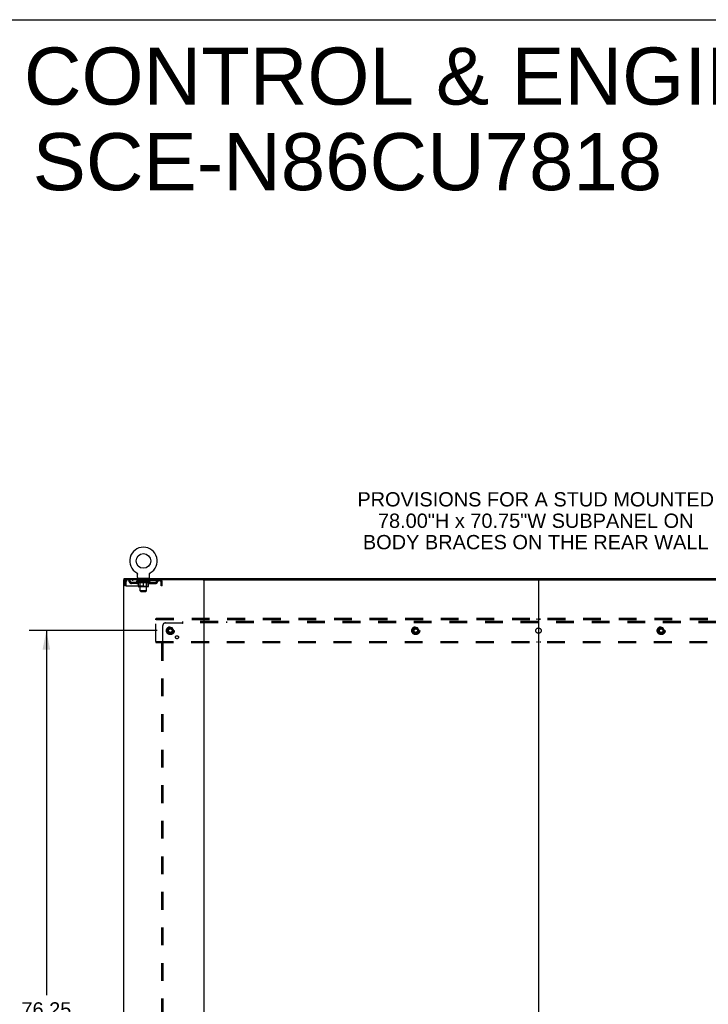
# Model space of a CAD drawing. Header units: inches. Extents: x 0 to 303, y 0 to 196.
# Tile 24 of 25: x 202 to 267, y 104 to 196. Entities that reach past the tile are written whole.
import ezdxf

# ---------------------------------------------------------------- set-up
doc = ezdxf.new("R2010")
doc.units = ezdxf.units.IN
doc.header["$LTSCALE"] = 16.67597
doc.header["$MEASUREMENT"] = 0
doc.linetypes.add('DOT', pattern=[0.2, 0.1, -0.1])
doc.linetypes.add('HIDDEN', pattern=[0.2, 0.1, -0.1])
doc.layers.get('0').update_dxf_attribs({"linetype": 'CONTINUOUS'})
for name, color, linetype in [('DEFAULT_2', 8, 'HIDDEN'), ('DIMENSIONS', 7, 'CONTINUOUS'), ('SUBPANEL', 7, 'CONTINUOUS')]:
    doc.layers.add(name, color=color, linetype=linetype)
doc.styles.get("Standard").update_dxf_attribs({"font": 'arial.ttf'})
doc.dimstyles.new('DIMSTYLE_1', dxfattribs={"dimtxt": 1.337645, "dimasz": 1.783526, "dimexe": 0.09, "dimexo": 0.07, "dimgap": 0.0375, "dimtad": 0, "dimtih": 1, "dimtoh": 1, "dimzin": 4, "dimdsep": 46, "dimtxsty": 'Standard', "dimblk": '_FILLED', "dimblk1": '_FILLED', "dimblk2": '_FILLED', "dimcen": 0.09, "dimadec": 3, "dimazin": 1, "dimtfac": 1, "dimtdec": 3, "dimtofl": 0, "dimtmove": 0, "dimatfit": 3, "dimldrblk": '_FILLED', "dimfxl": 0, "dimtolj": 1, "dimtzin": 4, "dimarcsym": 0})

# ---------------------------------------------------------------- blocks, each defined once
blk = doc.blocks.new('_FILLED')
at = {"color": 0, "linetype": 'ByBlock'}
blk.add_solid([(0, 0), (-1, 0.2), (-1, -0.2)], dxfattribs=at)
blk = doc.blocks.new('*D3')
at = {"layer": 'DIMENSIONS', "color": 2, "linetype": 'Continuous'}
for p, q in [((215.165, 138.899), (203.19, 138.899)), ((204.795, 138.899), (204.795, 104.72)), ((204.795, 62.649), (204.795, 102.044)), ((215.165, 62.649), (203.19, 62.649))]:
    blk.add_line(p, q, dxfattribs=at)
at = {"layer": 'DIMENSIONS', "color": 2, "linetype": 'Continuous', "xscale": 1.7835262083, "yscale": 1.7835262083, "zscale": 1.7835262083}
for p, rotation in [((204.795, 138.899), 90), ((204.795, 62.649), 270)]:
    blk.add_blockref('_FILLED', p, dxfattribs=dict(at, rotation=rotation))
at = {"layer": 'DIMENSIONS', "color": 2, "linetype": 'Continuous', "insert": (204.795, 104.051), "char_height": 1.3376, "width": 4.6743, "attachment_point": 2, "line_spacing_factor": 0.9}
blk.add_mtext('76.25', dxfattribs=at)

msp = doc.modelspace()

# ---------------------------------------------------------------- linework, layer by layer
at = {"color": 7, "linetype": 'Continuous'}
for p, q in [((0, 196.188), (303.199, 196.188)), ((213.257, 144.312), (213.257, 144.312)), ((213.257, 144.312), (213.261, 144.309)), ((213.26, 144.31), (213.258, 144.311)), ((213.261, 144.309), (213.266, 144.307)), ((213.266, 144.307), (213.27, 144.304)), ((213.27, 144.304), (213.274, 144.301)), ((213.274, 144.301), (213.278, 144.298)), ((213.278, 144.298), (213.282, 144.294)), ((213.282, 144.294), (213.285, 144.291)), ((213.285, 144.291), (213.289, 144.287)), ((213.289, 144.287), (213.293, 144.284)), ((213.292, 144.284), (213.296, 144.28)), ((213.296, 144.28), (213.299, 144.276)), ((213.299, 144.276), (213.302, 144.272)), ((213.302, 144.272), (213.305, 144.268)), ((213.305, 144.268), (213.308, 144.263)), ((213.308, 144.263), (213.31, 144.259)), ((213.31, 144.259), (213.313, 144.255)), ((213.313, 144.255), (213.315, 144.25)), ((213.315, 144.25), (213.317, 144.245)), ((213.317, 144.246), (213.319, 144.241)), ((213.319, 144.241), (213.321, 144.236)), ((213.321, 144.236), (213.323, 144.231)), ((213.323, 144.231), (213.324, 144.226)), ((213.324, 144.226), (213.326, 144.222)), ((213.326, 144.222), (213.327, 144.217)), ((213.327, 144.217), (213.328, 144.212)), ((213.328, 144.212), (213.328, 144.207)), ((213.33, 144.191), (213.33, 144.187)), ((213.33, 143.873), (213.33, 144.187)), ((214.455, 143.873), (214.455, 144.187)), ((214.456, 144.207), (214.457, 144.212)), ((214.456, 144.202), (214.456, 144.207)), ((214.457, 144.212), (214.458, 144.217)), ((214.458, 144.217), (214.459, 144.222)), ((214.459, 144.222), (214.46, 144.226)), ((214.46, 144.226), (214.462, 144.231)), ((214.462, 144.231), (214.463, 144.236)), ((214.463, 144.236), (214.465, 144.241)), ((214.465, 144.241), (214.467, 144.246)), ((214.467, 144.245), (214.469, 144.25)), ((214.469, 144.25), (214.472, 144.255)), ((214.472, 144.255), (214.474, 144.259)), ((214.474, 144.259), (214.477, 144.263)), ((214.477, 144.263), (214.48, 144.268)), ((214.48, 144.268), (214.483, 144.272)), ((214.482, 144.272), (214.486, 144.276)), ((214.486, 144.276), (214.489, 144.28)), ((214.489, 144.28), (214.492, 144.284)), ((214.492, 144.284), (214.496, 144.287)), ((214.496, 144.287), (214.499, 144.291)), ((214.499, 144.291), (214.503, 144.294)), ((214.503, 144.294), (214.507, 144.298)), ((214.507, 144.298), (214.511, 144.301)), ((214.511, 144.301), (214.515, 144.304)), ((214.515, 144.304), (214.519, 144.307)), ((214.519, 144.307), (214.523, 144.309)), ((214.519, 144.307), (214.52, 144.308)), ((214.523, 144.309), (214.528, 144.312)), ((214.526, 144.311), (214.525, 144.31)), ((212.09, 143.67), (212.09, 143.774)), ((213.392, 143.804), (213.392, 143.774)), ((214.392, 143.804), (213.392, 143.804)), ((214.392, 143.804), (214.392, 143.774)), ((219.479, 143.67), (282.347, 143.67)), ((250.913, 143.67), (250.913, 57.878))]:
    msp.add_line(p, q, dxfattribs=at)
at = {"color": 3, "linetype": 'Continuous'}
for p, q in [((212.038, 143.67), (212.038, 57.878)), ((219.479, 143.67), (212.038, 143.67)), ((212.09, 143.774), (289.736, 143.774)), ((219.538, 143.67), (219.538, 57.878))]:
    msp.add_line(p, q, dxfattribs=at)
at = {"color": 7, "linetype": 'Continuous'}
for points in [[(213.328, 144.207), (213.329, 144.202), (213.33, 144.196), (213.33, 144.191)], [(214.455, 144.187), (214.455, 144.191), (214.455, 144.196), (214.456, 144.202)], [(214.455, 144.187), (214.455, 144.191), (214.455, 144.196)]]:
    msp.add_lwpolyline(points, dxfattribs=at)
msp.add_circle((213.892, 145.432), 0.688, dxfattribs=at)
for centre, radius, start, end in [((213.892, 145.432), 1.288, 299.50527, 240.49473), ((213.399, 143.873), 0.069, 180, 265), ((214.386, 143.873), 0.069, 275, 360)]:
    msp.add_arc(centre, radius, start, end, dxfattribs=at)
at = {"layer": 'DEFAULT_2', "color": 8, "linetype": 'HIDDEN'}
for p, q in [((213.257, 144.312), (213.257, 144.312)), ((213.264, 144.308), (213.266, 144.307)), ((214.528, 144.312), (214.528, 144.312)), ((212.142, 143.503), (212.142, 143.107)), ((212.142, 143.503), (212.246, 143.503)), ((212.246, 143.107), (212.142, 143.107)), ((212.246, 143.503), (212.246, 143.107)), ((212.276, 143.107), (212.276, 143.503)), ((212.276, 143.107), (215.508, 143.107)), ((212.309, 143.67), (212.309, 143.566)), ((215.475, 143.566), (212.309, 143.566)), ((212.778, 143.315), (212.778, 143.419)), ((213.261, 143.419), (212.778, 143.419)), ((213.261, 143.315), (212.778, 143.315)), ((212.861, 143.67), (212.861, 143.566)), ((213.028, 143.315), (213.028, 143.419)), ((213.259, 143.519), (213.259, 143.566)), ((213.418, 143.408), (213.259, 143.519)), ((214.526, 143.519), (213.259, 143.519)), ((213.269, 143.559), (213.269, 143.566)), ((213.277, 143.556), (213.277, 143.559)), ((213.277, 143.556), (214.507, 143.556)), ((213.286, 143.556), (213.286, 143.559)), ((213.287, 143.556), (213.287, 143.559)), ((213.297, 143.559), (213.297, 143.566)), ((213.313, 143.556), (213.313, 143.559)), ((213.315, 143.556), (213.315, 143.559)), ((213.344, 143.559), (213.344, 143.566)), ((213.358, 143.556), (213.358, 143.559)), ((213.361, 143.556), (213.361, 143.559)), ((213.565, 143.559), (213.364, 143.559)), ((213.407, 143.559), (213.407, 143.566)), ((213.409, 143.556), (213.409, 143.559)), ((213.409, 143.556), (213.409, 143.559)), ((213.412, 143.556), (213.412, 143.559)), ((213.418, 143.408), (213.429, 143.408)), ((213.419, 143.556), (213.419, 143.559)), ((213.42, 143.556), (213.42, 143.559)), ((213.423, 143.556), (213.423, 143.559)), ((213.426, 143.556), (213.426, 143.56)), ((213.429, 143.045), (213.429, 143.451)), ((213.431, 143.556), (213.431, 143.559)), ((213.445, 143.556), (213.445, 143.559)), ((213.455, 143.566), (213.455, 143.67)), ((213.463, 143.556), (213.463, 143.562)), ((213.463, 143.556), (213.463, 143.559)), ((213.484, 143.556), (213.484, 143.559)), ((213.485, 143.559), (213.485, 143.566)), ((213.489, 143.804), (213.489, 143.774)), ((213.495, 143.556), (213.495, 143.559)), ((213.499, 143.556), (213.499, 143.559)), ((213.508, 143.556), (213.508, 143.559)), ((213.52, 143.556), (213.52, 143.563)), ((213.527, 143.714), (213.527, 143.794)), ((213.535, 143.556), (213.535, 143.559)), ((213.597, 143.704), (213.537, 143.704)), ((213.538, 143.556), (213.538, 143.559)), ((213.565, 143.556), (213.565, 143.559)), ((213.632, 143.559), (213.57, 143.559)), ((213.571, 143.408), (213.751, 143.408)), ((213.576, 143.559), (213.576, 143.566)), ((213.58, 143.047), (213.58, 143.516)), ((213.582, 143.556), (213.582, 143.559)), ((213.587, 143.556), (213.587, 143.559)), ((213.592, 142.623), (213.592, 143.694)), ((213.593, 143.556), (213.593, 143.564)), ((213.597, 143.556), (213.597, 143.559)), ((213.608, 143.556), (213.608, 143.559)), ((213.632, 143.556), (213.632, 143.559)), ((213.707, 143.559), (213.648, 143.559)), ((213.668, 143.556), (213.668, 143.559)), ((213.676, 143.559), (213.676, 143.566)), ((213.679, 143.556), (213.679, 143.559)), ((213.682, 143.556), (213.682, 143.565)), ((213.685, 143.556), (213.685, 143.559)), ((213.692, 143.556), (213.692, 143.559)), ((213.707, 143.556), (213.707, 143.559)), ((213.788, 143.559), (213.733, 143.559)), ((213.746, 143.556), (213.746, 143.559)), ((213.778, 143.559), (213.855, 143.564)), ((213.782, 143.559), (213.782, 143.566)), ((213.783, 143.566), (213.782, 143.566)), ((213.783, 143.559), (213.783, 143.566)), ((213.783, 143.556), (213.783, 143.559)), ((213.787, 143.556), (213.787, 143.559)), ((213.788, 143.556), (213.788, 143.559)), ((213.788, 143.556), (213.788, 143.559)), ((213.823, 143.559), (213.888, 143.559)), ((213.829, 143.556), (213.829, 143.559)), ((213.834, 143.559), (213.834, 143.562)), ((213.855, 143.559), (213.855, 143.564)), ((213.871, 143.556), (213.871, 143.559)), ((213.89, 143.559), (213.89, 143.559)), ((213.89, 143.556), (213.89, 143.559)), ((213.89, 143.556), (213.89, 143.559)), ((213.892, 143.559), (213.892, 143.566)), ((213.892, 143.566), (214.007, 143.559)), ((213.892, 143.008), (213.892, 143.451)), ((213.895, 143.556), (213.895, 143.559)), ((213.895, 143.556), (213.895, 143.559)), ((213.895, 143.559), (213.895, 143.559)), ((213.913, 143.556), (213.913, 143.559)), ((213.913, 143.559), (213.961, 143.559)), ((213.956, 143.556), (213.956, 143.559)), ((213.996, 143.556), (213.996, 143.559)), ((213.997, 143.556), (213.997, 143.559)), ((213.997, 143.559), (214.051, 143.559)), ((213.998, 143.556), (213.998, 143.559)), ((214.002, 143.559), (214.002, 143.566)), ((214.002, 143.559), (214.002, 143.566)), ((214.002, 143.566), (214.002, 143.566)), ((214.002, 143.556), (214.002, 143.559)), ((214.034, 143.408), (214.213, 143.408)), ((214.038, 143.556), (214.038, 143.559)), ((214.077, 143.556), (214.077, 143.559)), ((214.077, 143.559), (214.136, 143.559)), ((214.093, 143.556), (214.093, 143.559)), ((214.1, 143.556), (214.1, 143.559)), ((214.103, 143.556), (214.103, 143.565)), ((214.105, 143.556), (214.105, 143.559)), ((214.109, 143.559), (214.109, 143.566)), ((214.116, 143.556), (214.116, 143.559)), ((214.152, 143.556), (214.152, 143.559)), ((214.152, 143.559), (214.214, 143.559)), ((214.176, 143.556), (214.176, 143.559)), ((214.247, 143.704), (214.187, 143.704)), ((214.187, 143.556), (214.187, 143.559)), ((214.191, 143.556), (214.191, 143.564)), ((214.192, 142.623), (214.192, 143.694)), ((214.197, 143.556), (214.197, 143.559)), ((214.202, 143.556), (214.202, 143.559)), ((214.205, 143.047), (214.205, 143.516)), ((214.209, 143.559), (214.209, 143.566)), ((214.219, 143.556), (214.219, 143.559)), ((214.219, 143.559), (214.421, 143.559)), ((214.246, 143.556), (214.246, 143.559)), ((214.25, 143.556), (214.25, 143.559)), ((214.257, 143.714), (214.257, 143.794)), ((214.265, 143.556), (214.265, 143.563)), ((214.276, 143.556), (214.276, 143.559)), ((214.286, 143.556), (214.286, 143.559)), ((214.29, 143.556), (214.29, 143.559)), ((214.295, 143.804), (214.295, 143.774)), ((214.299, 143.559), (214.299, 143.566)), ((214.301, 143.556), (214.301, 143.559)), ((214.321, 143.556), (214.321, 143.562)), ((214.322, 143.556), (214.322, 143.559)), ((214.33, 143.566), (214.33, 143.67)), ((214.34, 143.556), (214.34, 143.559)), ((214.354, 143.556), (214.354, 143.559)), ((214.356, 143.045), (214.356, 143.451)), ((214.356, 143.408), (214.366, 143.408)), ((214.358, 143.556), (214.358, 143.56)), ((214.362, 143.556), (214.362, 143.559)), ((214.365, 143.556), (214.365, 143.559)), ((214.365, 143.556), (214.365, 143.559)), ((214.366, 143.408), (214.526, 143.519)), ((214.372, 143.556), (214.372, 143.559)), ((214.375, 143.556), (214.375, 143.559)), ((214.376, 143.556), (214.376, 143.559)), ((214.377, 143.559), (214.377, 143.566)), ((214.424, 143.556), (214.424, 143.559)), ((214.426, 143.556), (214.426, 143.559)), ((214.441, 143.559), (214.441, 143.566)), ((214.469, 143.556), (214.469, 143.559)), ((214.471, 143.556), (214.471, 143.559)), ((214.487, 143.559), (214.487, 143.566)), ((214.497, 143.556), (214.497, 143.559)), ((214.498, 143.556), (214.498, 143.559)), ((214.507, 143.556), (214.507, 143.559)), ((214.516, 143.559), (214.516, 143.566)), ((214.524, 143.419), (215.007, 143.419)), ((214.524, 143.315), (215.007, 143.315)), ((214.526, 143.519), (214.526, 143.566)), ((214.757, 143.315), (214.757, 143.419)), ((214.924, 143.67), (214.924, 143.566)), ((215.007, 143.315), (215.007, 143.419)), ((215.475, 143.67), (215.475, 143.566)), ((215.478, 143.669), (215.475, 143.67)), ((215.504, 143.54), (215.508, 143.503)), ((215.504, 143.517), (215.508, 143.503)), ((215.508, 143.503), (215.508, 143.107)), ((215.538, 143.107), (215.538, 143.503)), ((215.642, 143.503), (215.538, 143.503)), ((215.642, 143.107), (215.538, 143.107)), ((215.642, 143.107), (215.642, 143.503)), ((214.319, 143.008), (213.466, 143.008)), ((213.58, 143.047), (213.54, 143.008)), ((214.205, 143.047), (213.58, 143.047)), ((213.661, 142.554), (213.592, 142.623)), ((214.192, 142.623), (213.592, 142.623)), ((213.661, 142.554), (214.123, 142.554)), ((214.123, 142.554), (214.192, 142.623)), ((214.205, 143.047), (214.245, 143.008)), ((215.038, 139.92), (215.038, 140.024)), ((286.788, 140.024), (215.038, 140.024)), ((215.038, 137.878), (215.038, 139.92)), ((286.788, 139.92), (215.038, 139.92)), ((219.388, 140.024), (219.388, 139.92)), ((219.688, 139.92), (219.688, 140.024)), ((250.763, 140.024), (250.763, 139.92)), ((251.063, 139.92), (251.063, 140.024)), ((216.25, 139.171), (216.096, 138.904)), ((216.096, 138.894), (216.25, 138.626)), ((216.568, 139.176), (216.259, 139.176)), ((216.568, 138.621), (216.259, 138.621)), ((216.731, 138.904), (216.576, 139.171)), ((216.576, 138.626), (216.731, 138.894)), ((239.25, 139.171), (239.096, 138.904)), ((239.096, 138.894), (239.25, 138.626)), ((239.568, 139.176), (239.259, 139.176)), ((239.568, 138.621), (239.259, 138.621)), ((239.731, 138.904), (239.576, 139.171)), ((239.576, 138.626), (239.731, 138.894)), ((262.25, 139.171), (262.096, 138.904)), ((262.096, 138.894), (262.25, 138.626)), ((262.568, 139.176), (262.259, 139.176)), ((262.568, 138.621), (262.259, 138.621)), ((262.731, 138.904), (262.576, 139.171)), ((262.576, 138.626), (262.731, 138.894)), ((215.038, 137.878), (215.038, 137.774)), ((215.038, 137.878), (286.788, 137.878)), ((215.038, 137.774), (286.788, 137.774)), ((219.388, 137.878), (219.388, 137.774)), ((219.688, 137.878), (219.688, 137.774)), ((250.763, 137.878), (250.763, 137.774)), ((251.063, 137.878), (251.063, 137.774))]:
    msp.add_line(p, q, dxfattribs=at)
for points in [[(212.309, 143.67), (212.307, 143.669), (212.305, 143.666), (212.302, 143.66), (212.3, 143.653), (212.298, 143.644), (212.295, 143.633), (212.293, 143.621), (212.29, 143.607), (212.288, 143.592), (212.286, 143.575), (212.283, 143.558), (212.281, 143.54), (212.276, 143.503)], [(212.309, 143.566), (212.307, 143.565), (212.305, 143.564), (212.302, 143.562), (212.3, 143.56), (212.298, 143.556), (212.295, 143.552), (212.293, 143.547), (212.29, 143.542), (212.288, 143.536), (212.286, 143.53), (212.283, 143.524), (212.281, 143.517), (212.276, 143.503)], [(213.579, 143.408), (213.554, 143.412), (213.529, 143.418), (213.505, 143.424), (213.48, 143.432), (213.454, 143.441), (213.429, 143.451)], [(213.429, 143.45), (213.453, 143.44), (213.477, 143.432), (213.501, 143.424), (213.525, 143.418), (213.548, 143.412), (213.571, 143.408)], [(213.892, 143.451), (213.866, 143.441), (213.841, 143.432), (213.816, 143.424), (213.791, 143.418), (213.766, 143.412), (213.741, 143.408)], [(213.751, 143.408), (213.774, 143.412), (213.798, 143.418), (213.821, 143.424), (213.844, 143.432), (213.868, 143.44), (213.892, 143.45)], [(214.043, 143.408), (214.018, 143.412), (213.994, 143.418), (213.969, 143.425), (213.944, 143.432), (213.918, 143.441), (213.892, 143.451)], [(213.892, 143.45), (213.917, 143.44), (213.941, 143.432), (213.964, 143.424), (213.987, 143.418), (214.011, 143.412), (214.034, 143.408)], [(214.356, 143.451), (214.33, 143.441), (214.305, 143.432), (214.28, 143.424), (214.255, 143.418), (214.23, 143.412), (214.206, 143.408)], [(214.213, 143.408), (214.237, 143.412), (214.26, 143.418), (214.284, 143.425), (214.308, 143.432), (214.332, 143.441), (214.356, 143.45)], [(215.485, 143.56), (215.482, 143.562), (215.48, 143.564), (215.478, 143.565), (215.475, 143.566)], [(215.478, 143.669), (215.48, 143.666), (215.482, 143.66), (215.485, 143.653), (215.487, 143.644), (215.489, 143.633), (215.492, 143.621), (215.494, 143.607), (215.497, 143.592), (215.499, 143.575), (215.501, 143.558), (215.504, 143.54)], [(215.485, 143.56), (215.487, 143.556), (215.489, 143.552), (215.492, 143.547), (215.494, 143.542), (215.497, 143.536), (215.499, 143.53), (215.501, 143.524), (215.504, 143.517)]]:
    msp.add_lwpolyline(points, dxfattribs=at)
for centre, radius in [((216.413, 138.899), 0.372), ((216.413, 138.899), 0.356), ((216.413, 138.899), 0.312), ((216.413, 138.899), 0.204), ((216.413, 138.899), 0.188), ((216.413, 138.899), 0.183), ((216.413, 138.899), 0.165), ((239.413, 138.899), 0.372), ((239.413, 138.899), 0.356), ((239.413, 138.899), 0.312), ((239.413, 138.899), 0.204), ((239.413, 138.899), 0.188), ((239.413, 138.899), 0.183), ((239.413, 138.899), 0.165), ((262.413, 138.899), 0.372), ((262.413, 138.899), 0.356), ((262.413, 138.899), 0.312), ((262.413, 138.899), 0.204), ((262.413, 138.899), 0.188), ((262.413, 138.899), 0.183), ((262.413, 138.899), 0.165)]:
    msp.add_circle(centre, radius, dxfattribs=at)
at = {"layer": 'DEFAULT_2', "color": 8, "linetype": 'DOT'}
for centre in [(216.413, 138.899), (239.413, 138.899), (262.413, 138.899)]:
    msp.add_circle(centre, 0.17, dxfattribs=at)
at = {"layer": 'DEFAULT_2', "color": 8, "linetype": 'HIDDEN'}
for centre, radius, start, end in [((212.309, 143.503), 0.167, 90, 180), ((212.309, 143.503), 0.063, 90, 180), ((212.489, 143.503), 0.167, 8.07163, 90), ((212.489, 143.503), 0.0625, 7.98631, 90), ((212.778, 143.544), 0.229, 187.98631, 270), ((212.778, 143.544), 0.125, 188.07163, 270), ((213.261, 143.544), 0.125, 270, 351.92837), ((213.261, 143.544), 0.229, 270, 352.01369), ((213.55, 143.503), 0.167, 90, 171.92837), ((213.399, 143.873), 0.069, 265, 270), ((213.549, 143.503), 0.0625, 90, 172.01369), ((213.517, 143.794), 0.01, 0, 90), ((213.537, 143.714), 0.01, 180, 270), ((213.54, 143.516), 0.0398, 0, 90), ((213.582, 143.694), 0.01, 0, 90), ((214.202, 143.694), 0.01, 90, 180), ((214.245, 143.516), 0.0398, 90, 180), ((214.235, 143.503), 0.167, 8.07163, 90), ((214.235, 143.503), 0.0625, 7.98631, 90), ((214.247, 143.714), 0.01, 270, 360), ((214.267, 143.794), 0.01, 90, 180), ((214.524, 143.544), 0.229, 187.98631, 270), ((214.386, 143.873), 0.069, 270, 275), ((214.524, 143.544), 0.125, 188.07163, 270), ((215.007, 143.544), 0.125, 270, 351.92837), ((215.007, 143.544), 0.229, 270, 352.01369), ((215.296, 143.503), 0.167, 90, 171.92837), ((215.296, 143.503), 0.0625, 90, 172.01369), ((215.475, 143.503), 0.167, 0, 90), ((215.475, 143.503), 0.063, 0, 90), ((213.466, 143.045), 0.0371, 180, 270), ((214.319, 143.045), 0.0371, 270, 360), ((216.104, 138.899), 0.01, 150.01268, 209.98829), ((216.259, 139.166), 0.01, 90.01235, 149.98915), ((216.259, 138.631), 0.01, 210.01204, 269.98872), ((216.568, 139.166), 0.01, 30.01204, 89.98872), ((216.568, 138.631), 0.01, 270.01235, 329.98915), ((216.722, 138.899), 0.01, 330.01268, 29.98829), ((239.104, 138.899), 0.01, 150.01268, 209.98829), ((239.259, 139.166), 0.01, 90.01235, 149.98915), ((239.259, 138.631), 0.01, 210.01204, 269.98872), ((239.568, 139.166), 0.01, 30.01204, 89.98872), ((239.568, 138.631), 0.01, 270.01235, 329.98915), ((239.722, 138.899), 0.01, 330.01268, 29.98829), ((262.104, 138.899), 0.01, 150.01268, 209.98829), ((262.259, 139.166), 0.01, 90.01235, 149.98915), ((262.259, 138.631), 0.01, 210.01204, 269.98872), ((262.568, 139.166), 0.01, 30.01204, 89.98872), ((262.568, 138.631), 0.01, 270.01235, 329.98915), ((262.722, 138.899), 0.01, 330.01268, 29.98829)]:
    msp.add_arc(centre, radius, start, end, dxfattribs=at)
for centre, major_axis, ratio, start_param, end_param in [((213.892, 143.566), (0.633, 0.007), 0.05963, 2.96643, 3.140963), ((213.239, 143.554), (0.198, 0), 0.060556, 0.430652, 1.470503), ((213.892, 143.566), (0.633, 0), 0.060556, -3.141593, -2.96706), ((213.239, 143.547), (0.198, 0.002), 0.05963, 1.376596, 1.469874), ((213.892, 143.566), (0.633, 0.013), 0.05688, 2.791345, 2.965878), ((213.215, 143.554), (0.198, 0.002), 0.05963, 0.25549, 1.295341), ((213.283, 143.554), (0.198, -0.002), 0.05963, 0.605815, 1.645666), ((213.892, 143.566), (0.633, -0.007), 0.05963, -2.96643, -2.791898), ((213.283, 143.547), (0.198, 0), 0.060556, 1.551758, 1.645036), ((213.215, 143.547), (0.198, 0.004), 0.05688, 1.20151, 1.294789), ((213.285, 143.55), (0.164, 0.002), 0.05963, 1.065228, 1.614276), ((213.265, 143.55), (0.164, 0.003), 0.05688, 0.890143, 1.43919), ((213.323, 143.55), (0.164, 0), 0.060556, 1.240391, 1.789438), ((213.892, 143.566), (0.633, 0.019), 0.052395, 2.616403, 2.790936), ((213.211, 143.554), (0.198, 0.004), 0.05688, 0.080405, 1.120256), ((213.346, 143.554), (0.198, -0.004), 0.05688, 0.7809, 1.820751), ((213.892, 143.566), (0.633, -0.013), 0.05688, -2.791345, -2.616812), ((213.346, 143.547), (0.198, -0.002), 0.05963, 1.72692, 1.820198), ((213.211, 143.547), (0.198, 0.006), 0.052395, 1.026568, 1.119847), ((213.264, 143.55), (0.164, 0.005), 0.052395, 0.715201, 1.264248), ((213.378, 143.55), (0.164, -0.002), 0.05963, 1.415553, 1.9646), ((213.892, 143.566), (0.633, 0.025), 0.046319, 2.441654, 2.616187), ((213.425, 143.554), (0.198, -0.006), 0.052395, 0.955842, 1.995693), ((213.892, 143.566), (0.633, -0.019), 0.052395, -2.616403, -2.44187), ((213.228, 143.554), (0.198, 0.006), 0.052395, -0.094537, 0.945314), ((213.425, 143.547), (0.198, -0.004), 0.05688, 1.902006, 1.995284), ((213.228, 143.547), (0.198, 0.008), 0.046319, 0.851819, 0.945098), ((213.283, 143.55), (0.164, 0.006), 0.046319, 0.540452, 1.089499), ((213.449, 143.55), (0.164, -0.003), 0.05688, 1.590638, 2.139686), ((213.892, 143.566), (0.633, 0.029), 0.038841, 2.267123, 2.441656), ((213.519, 143.554), (0.198, -0.008), 0.046319, 1.130591, 2.170442), ((213.892, 143.566), (0.633, -0.025), 0.046319, -2.441654, -2.267121), ((213.265, 143.554), (0.198, 0.008), 0.046319, -0.269286, 0.770565), ((213.519, 143.547), (0.198, -0.006), 0.052395, 2.076947, 2.170226), ((213.265, 143.547), (0.198, 0.009), 0.038841, 0.677289, 0.770567), ((213.32, 143.55), (0.164, 0.008), 0.038841, 0.365921, 0.914969), ((213.534, 143.55), (0.164, -0.005), 0.052395, 1.76558, 2.314627), ((213.892, 143.566), (0.633, 0.033), 0.030195, 2.09281, 2.267343), ((213.624, 143.554), (0.198, -0.009), 0.038841, 1.305122, 2.344973), ((213.892, 143.566), (0.633, -0.029), 0.038841, -2.267123, -2.092591), ((213.321, 143.554), (0.198, 0.009), 0.038841, -0.443817, 0.596034), ((213.624, 143.547), (0.198, -0.008), 0.046319, 2.251696, 2.344975), ((213.321, 143.547), (0.198, 0.01), 0.030195, 0.502975, 0.596254), ((213.374, 143.55), (0.164, 0.009), 0.030195, 0.191608, 0.740655), ((213.629, 143.55), (0.164, -0.006), 0.046319, 1.940329, 2.489376), ((213.395, 143.554), (0.198, 0.01), 0.030195, -0.61813, 0.421721), ((213.892, 143.566), (0.633, 0.036), 0.020645, 1.918687, 2.09322), ((213.737, 143.554), (0.198, -0.01), 0.030195, 1.479435, 2.519286), ((213.892, 143.566), (0.633, -0.033), 0.030195, -2.09281, -1.918277), ((213.737, 143.547), (0.198, -0.009), 0.038841, 2.426227, 2.519505), ((213.395, 143.547), (0.198, 0.011), 0.020645, 0.328852, 0.422131), ((213.444, 143.55), (0.164, 0.009), 0.020645, 0.017485, 0.566532), ((213.733, 143.55), (0.164, -0.008), 0.038841, 2.11486, 2.663907), ((213.484, 143.554), (0.198, 0.011), 0.020645, -0.792253, 0.247598), ((213.892, 143.566), (0.633, 0.038), 0.010478, 1.744704, 1.919237), ((213.854, 143.554), (0.198, -0.011), 0.020645, 1.653558, 2.693409), ((213.892, 143.566), (0.633, -0.036), 0.020645, -1.918687, -1.744154), ((213.854, 143.547), (0.198, -0.01), 0.030195, 2.60054, 2.693819), ((213.484, 143.547), (0.198, 0.012), 0.010478, 0.154869, 0.248148), ((213.528, 143.55), (0.164, 0.01), 0.010478, 6.126688, 6.675735), ((213.841, 143.55), (0.164, -0.009), 0.030195, 2.289173, 2.83822), ((213.585, 143.554), (0.198, 0.012), 0.010478, -0.966236, -0.000846), ((213.973, 143.554), (0.198, -0.012), 0.010478, 1.827541, 2.867392), ((213.892, 143.566), (0.633, -0.038), 0.010478, -1.744704, -1.570171), ((213.973, 143.547), (0.198, -0.011), 0.020645, 2.774664, 2.867942), ((213.951, 143.55), (0.164, -0.009), 0.020645, 2.463296, 3.012344), ((213.812, 143.554), (0.198, 0.012), 0.010478, 0.274201, 1.314052), ((213.725, 143.55), (0.164, 0.01), 0.010478, -0.000298, 0.504314), ((213.695, 143.547), (0.198, 0.012), 0.010478, 0.192946, 0.399283), ((213.892, 143.566), (0.633, 0.038), 0.010478, -1.578586, -1.396888), ((214.089, 143.547), (0.198, -0.012), 0.010478, 2.948646, 3.041925), ((214.059, 143.55), (0.164, -0.01), 0.010478, 2.637279, 3.142076), ((213.93, 143.554), (0.198, 0.011), 0.020645, 0.448184, 1.488034), ((213.834, 143.55), (0.164, 0.009), 0.020645, 0.129249, 0.678296), ((213.812, 143.547), (0.198, 0.011), 0.020645, 0.273651, 0.366929), ((213.892, 143.566), (0.633, 0.036), 0.020645, -1.397439, -1.222906), ((214.2, 143.554), (0.198, -0.012), 0.010478, -3.140747, -2.175357), ((213.892, 143.566), (0.633, -0.038), 0.010478, 1.222355, 1.396888), ((214.048, 143.554), (0.198, 0.01), 0.030195, 0.622307, 1.662158), ((213.943, 143.55), (0.164, 0.009), 0.030195, 0.303372, 0.852419), ((214.257, 143.55), (0.164, -0.01), 0.010478, 2.749043, 3.29809), ((214.301, 143.554), (0.198, -0.011), 0.020645, 2.893995, 3.933846), ((213.93, 143.547), (0.198, 0.01), 0.030195, 0.447774, 0.541052), ((214.301, 143.547), (0.198, -0.012), 0.010478, 2.893445, 2.986723), ((213.892, 143.566), (0.633, 0.033), 0.030195, -1.223315, -1.048783), ((213.892, 143.566), (0.633, -0.036), 0.020645, 1.048373, 1.222906), ((214.161, 143.554), (0.198, 0.009), 0.038841, 0.79662, 1.836471), ((214.052, 143.55), (0.164, 0.008), 0.038841, 0.477686, 1.026733), ((214.341, 143.55), (0.164, -0.009), 0.020645, 2.57506, 3.124108), ((214.39, 143.554), (0.198, -0.01), 0.030195, 2.719872, 3.759723), ((214.266, 143.554), (0.198, 0.008), 0.046319, 0.971151, 2.011002), ((214.048, 143.547), (0.198, 0.009), 0.038841, 0.622087, 0.715366), ((214.39, 143.547), (0.198, -0.011), 0.020645, 2.719462, 2.812741), ((213.892, 143.566), (0.633, 0.029), 0.038841, -1.049002, -0.874469), ((213.892, 143.566), (0.633, -0.033), 0.030195, 0.87425, 1.048783), ((214.155, 143.55), (0.164, 0.006), 0.046319, 0.652216, 1.201263), ((214.359, 143.554), (0.198, 0.006), 0.052395, 1.1459, 2.185751), ((214.411, 143.55), (0.164, -0.009), 0.030195, 2.400937, 2.949985), ((214.463, 143.554), (0.198, -0.009), 0.038841, 2.545558, 3.585409), ((214.251, 143.55), (0.164, 0.005), 0.052395, 0.826965, 1.376012), ((214.161, 143.547), (0.198, 0.008), 0.046319, 0.796618, 0.889896), ((214.463, 143.547), (0.198, -0.01), 0.030195, 2.545339, 2.638617), ((214.439, 143.554), (0.198, 0.004), 0.05688, 1.320842, 2.360692), ((213.892, 143.566), (0.633, 0.025), 0.046319, -0.874471, -0.699939), ((213.892, 143.566), (0.633, -0.029), 0.038841, 0.699936, 0.874469), ((214.519, 143.554), (0.198, -0.008), 0.046319, 2.371028, 3.410879), ((214.465, 143.55), (0.164, -0.008), 0.038841, 2.226624, 2.775671), ((214.501, 143.554), (0.198, 0.002), 0.05963, 1.495927, 2.535778), ((214.335, 143.55), (0.164, 0.003), 0.05688, 1.001907, 1.550954), ((214.556, 143.554), (0.198, -0.006), 0.052395, 2.196279, 3.23613), ((214.502, 143.55), (0.164, -0.006), 0.046319, 2.052093, 2.601141), ((214.266, 143.547), (0.198, 0.006), 0.052395, 0.971367, 1.064645), ((214.545, 143.554), (0.198, 0), 0.060556, 1.671089, 2.71094), ((214.519, 143.547), (0.198, -0.009), 0.038841, 2.371026, 2.464304), ((214.573, 143.554), (0.198, -0.004), 0.05688, 2.021337, 3.061188), ((213.892, 143.566), (0.633, 0.019), 0.052395, -0.699723, -0.52519), ((213.892, 143.566), (0.633, -0.025), 0.046319, 0.525406, 0.699939), ((214.57, 143.554), (0.198, -0.002), 0.05963, 1.846251, 2.886102), ((214.406, 143.55), (0.164, 0.002), 0.05963, 1.176993, 1.72604), ((214.52, 143.55), (0.164, -0.005), 0.052395, 1.877344, 2.426392), ((214.462, 143.55), (0.164, 0), 0.060556, 1.352155, 1.901202), ((214.52, 143.55), (0.164, -0.003), 0.05688, 1.702402, 2.25145), ((214.5, 143.55), (0.164, -0.002), 0.05963, 1.527317, 2.076364), ((214.359, 143.547), (0.198, 0.004), 0.05688, 1.146309, 1.239587), ((214.556, 143.547), (0.198, -0.008), 0.046319, 2.196495, 2.289773), ((213.892, 143.566), (0.633, 0.013), 0.05688, -0.524781, -0.350248), ((213.892, 143.566), (0.633, -0.019), 0.052395, 0.350657, 0.52519), ((214.439, 143.547), (0.198, 0.002), 0.05963, 1.321394, 1.414673), ((214.573, 143.547), (0.198, -0.006), 0.052395, 2.021746, 2.115024), ((213.892, 143.566), (0.633, 0.007), 0.05963, -0.349695, -0.175162), ((213.892, 143.566), (0.633, -0.013), 0.05688, 0.175715, 0.350248), ((214.501, 143.547), (0.198, 0), 0.060556, 1.496556, 1.589835), ((214.57, 143.547), (0.198, -0.004), 0.05688, 1.846804, 1.940083), ((214.545, 143.547), (0.198, -0.002), 0.05963, 1.671719, 1.764997), ((213.892, 143.566), (0.633, 0), 0.060556, -0.174533, 0), ((213.892, 143.566), (0.633, -0.007), 0.05963, 0.000629, 0.175162)]:
    msp.add_ellipse(centre, major_axis=major_axis, ratio=ratio, start_param=start_param, end_param=end_param, dxfattribs=at)
at = {"layer": 'SUBPANEL', "color": 8, "linetype": 'HIDDEN'}
for p, q in [((215.945, 139.618), (217.534, 139.618)), ((217.553, 139.636), (217.545, 139.629)), ((217.57, 139.577), (217.57, 139.743)), ((284.257, 139.743), (217.57, 139.743)), ((284.257, 139.618), (217.57, 139.618)), ((221.695, 139.618), (221.695, 139.743)), ((215.695, 137.778), (215.695, 139.368)), ((215.57, 137.743), (215.57, 63.805)), ((215.57, 137.743), (215.735, 137.743)), ((215.695, 137.743), (215.695, 63.805)), ((215.695, 133.618), (215.57, 133.618))]:
    msp.add_line(p, q, dxfattribs=at)
for points in [[(217.545, 139.629), (217.543, 139.627), (217.541, 139.625), (217.539, 139.623), (217.538, 139.621), (217.536, 139.619), (217.534, 139.618)], [(217.544, 139.604), (217.542, 139.606), (217.541, 139.609), (217.539, 139.611), (217.537, 139.614), (217.536, 139.616), (217.534, 139.618)], [(217.57, 139.577), (217.568, 139.577), (217.566, 139.578), (217.564, 139.579), (217.562, 139.58), (217.561, 139.582), (217.559, 139.583), (217.557, 139.585), (217.555, 139.586), (217.554, 139.588), (217.553, 139.59), (217.551, 139.592), (217.55, 139.594), (217.548, 139.597), (217.547, 139.599), (217.544, 139.604)], [(217.57, 139.656), (217.568, 139.654), (217.566, 139.651), (217.564, 139.649), (217.563, 139.647), (217.561, 139.645), (217.559, 139.643), (217.557, 139.641), (217.556, 139.64), (217.554, 139.638), (217.553, 139.636)], [(215.656, 137.743), (215.658, 137.744), (215.661, 137.746), (215.663, 137.748), (215.665, 137.75), (215.667, 137.751), (215.669, 137.753), (215.671, 137.755), (215.673, 137.756), (215.674, 137.758), (215.676, 137.76), (215.681, 137.765)], [(215.681, 137.765), (215.683, 137.767), (215.685, 137.769), (215.687, 137.771), (215.689, 137.773), (215.691, 137.775), (215.693, 137.776), (215.695, 137.778)], [(215.713, 137.765), (215.708, 137.768), (215.706, 137.77), (215.703, 137.772), (215.701, 137.773), (215.699, 137.775), (215.696, 137.776), (215.695, 137.778)], [(215.735, 137.743), (215.735, 137.745), (215.734, 137.746), (215.733, 137.748), (215.732, 137.75), (215.731, 137.752), (215.729, 137.753), (215.728, 137.755), (215.726, 137.757), (215.724, 137.758), (215.722, 137.76), (215.72, 137.761), (215.718, 137.763), (215.716, 137.764), (215.713, 137.765)]]:
    msp.add_lwpolyline(points, dxfattribs=at)
for centre, radius in [((216.413, 138.899), 0.25), ((239.413, 138.899), 0.25), ((250.913, 138.899), 0.25), ((262.413, 138.899), 0.25), ((217.032, 138.28), 0.141)]:
    msp.add_circle(centre, radius, dxfattribs=at)
msp.add_arc((215.945, 139.368), 0.25, 90, 180, dxfattribs=at)

# ---------------------------------------------------------------- texts
at = {"layer": 'DIMENSIONS', "color": 2, "linetype": 'Continuous', "attachment_point": 2, "line_spacing_factor": 0.9}
for s, insert, char_height, width in [('SAGINAW CONTROL & ENGINEERING\\PSCE-N86CU7818', (233.005, 193.577), 5.35058, 135.13692), ('PROVISIONS FOR A STUD MOUNTED\\P78.00"H x 70.75"W SUBPANEL ON\\PBODY BRACES ON THE REAR WALL', (250.653, 151.882), 1.33764, 33.36155)]:
    msp.add_mtext(s, dxfattribs=dict(at, insert=insert, char_height=char_height, width=width))

# ---------------------------------------------------------------- dimensions: what is measured, and where the dimension line sits
at = {"layer": 'DIMENSIONS', "color": 2, "linetype": 'Continuous'}
dim = msp.add_linear_dim(base=(204.795, 138.899), p1=(215.235, 62.649), p2=(215.235, 138.899), angle=90, dimstyle='DIMSTYLE_1', dxfattribs=at)
dim.commit()
dim.dimension.update_dxf_attribs({"geometry": '*D3', "text_midpoint": (204.8, 103.375), "dimtype": 160})

doc.saveas('drawing.dxf')
